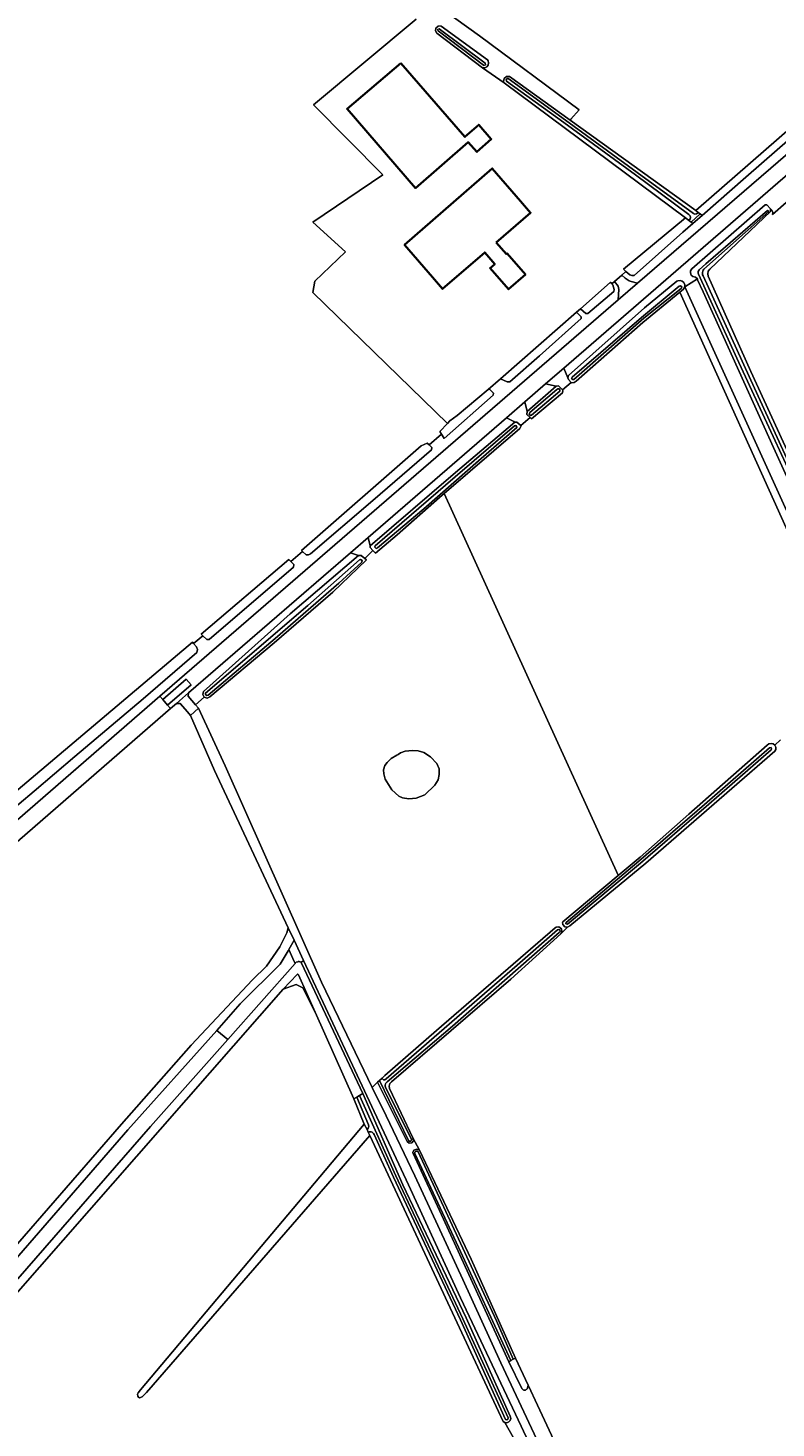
# Model space of a CAD drawing. Header units: metres. Extents: x 152737 to 157444, y 374779 to 378487.
# Tile 71 of 95: x 156186 to 156428, y 376102 to 376555. Entities that reach past the tile are written whole.
import ezdxf
from ezdxf.enums import TextEntityAlignment as Align

# ---------------------------------------------------------------- set-up
doc = ezdxf.new("R2010")
doc.units = ezdxf.units.M
for name, color, linetype, lineweight in [('B-XX-OG-BEBOUWING-GV', 7, 'Continuous', 35), ('B-XX-OG-BEBOUWING-T18', 10, 'Continuous', 18), ('B-XX-OG-TERREIN_CULTUURSCHEIDING-GV', 7, 'Continuous', 18), ('B-XX-OG-TOPOGRAFIE-T18', 10, 'Continuous', 18), ('B-XX-OG-WATER-GV', 130, 'Continuous', 18), ('B-XX-OG-WATER_MEER-GV', 140, 'Continuous', 18), ('B-XX-OG-WATER_SLOOT-GV', 120, 'Continuous', 18), ('B-XX-OG-WEG-GV', 7, 'Continuous', 18)]:
    doc.layers.add(name, color=color, linetype=linetype, lineweight=lineweight)
doc.styles.add('NLCS-ISO-M-T18', font='NLCS-ISO.ttf', dxfattribs={"height": 1.8})

msp = doc.modelspace()

# ---------------------------------------------------------------- linework, layer by layer
at = {"layer": 'B-XX-OG-BEBOUWING-GV'}
for points in [[(156306.447, 376543.571), (156288.991, 376528.72), (156311.205, 376503.128), (156328.265, 376517.965), (156331.063, 376514.805), (156335.726, 376518.989), (156331.68, 376523.611), (156327.168, 376519.681)], [(156337.322, 376485.52), (156348.42, 376495.112), (156345.161, 376498.892), (156336.045, 376509.465), (156307.647, 376484.712), (156316.66, 376474.27), (156319.922, 376470.491), (156333.591, 376482.271), (156336.86, 376478.511), (156335.342, 376477.192), (156341.24, 376470.391), (156346.76, 376475.161), (156340.852, 376481.941), (156340.601, 376481.731)]]:
    msp.add_lwpolyline(points, close=True, dxfattribs=at)
at = {"layer": 'B-XX-OG-TERREIN_CULTUURSCHEIDING-GV'}
for points in [[(156156.865, 376672.491), (156157.512, 376673.358), (156161.338, 376670.919), (156163.634, 376676.656), (156182.742, 376661.369), (156218.349, 376635.27), (156263.264, 376602.61), (156294.353, 376579.459), (156331.924, 376552.339), (156364.203, 376528.395), (156361.526, 376525.379), (156361.266, 376525.087), (156401.949, 376495.86), (156450.888, 376538.447)], [(156178.985, 376305.484), (156238.947, 376356.129), (156239.306, 376355.68), (156242.295, 376358.201), (156241.723, 376358.732), (156270.148, 376382.848), (156270.778, 376382.217), (156274.603, 376385.443), (156274.192, 376385.791), (156313.024, 376419.668), (156314.994, 376420.56), (156315.572, 376419.989), (156319.632, 376423.412), (156319.035, 376424.364), (156321.54, 376426.943), (156277.953, 376469.267), (156278.6, 376472.934), (156288.521, 376482.424), (156277.876, 376492.079), (156300.6, 376507.443), (156278.168, 376530.09), (156311.405, 376557.751)], [(156311.405, 376557.751), (156278.168, 376530.09), (156300.6, 376507.443), (156277.876, 376492.079), (156288.521, 376482.424), (156278.6, 376472.934), (156277.953, 376469.267), (156321.54, 376426.943), (156322.307, 376427.733), (156324.716, 376429.552), (156334.723, 376437.951), (156338.735, 376441.361), (156363.341, 376462.971), (156364.591, 376464.069), (156374.198, 376472.506), (156374.482, 376472.548), (156374.815, 376472.151), (156375.607, 376472.826), (156377.96, 376474.929), (156379.347, 376476.129), (156378.533, 376476.875), (156398.672, 376493.465), (156339.867, 376537.188), (156332.874, 376542.049), (156318.124, 376553.223), (156317.642, 376553.956), (156317.762, 376554.901), (156318.488, 376555.517)], [(156468.805, 376539.61), (156359.248, 376444.87), (156360.461, 376441.742), (156360.751, 376442.463), (156385.301, 376464.31), (156395.811, 376472.931), (156396.139, 376473.095), (156396.862, 376473.195), (156397.559, 376472.982), (156398.101, 376472.496), (156398.386, 376471.827), (156398.361, 376471.1), (156402.46, 376473.701), (156401.814, 376474.234), (156400.954, 376474.485), (156400.453, 376474.971), (156400.217, 376475.627), (156400.293, 376476.321), (156400.691, 376476.934), (156424.379, 376497.656), (156424.932, 376497.647), (156426.126, 376496.388), (156426.575, 376495.915), (156426.815, 376495.561), (156426.928, 376495.177), (156426.856, 376494.6), (156431.224, 376498.465)], [(156431.224, 376498.465), (156426.856, 376494.6), (156426.928, 376495.177), (156426.815, 376495.561), (156426.575, 376495.915), (156426.126, 376496.388), (156426.137, 376495.499), (156406.494, 376476.881), (156406.016, 376476.199), (156405.827, 376475.389), (156405.952, 376474.572), (156419.831, 376443.697), (156438.939, 376402.211)], [(156173.032, 376290.757), (156228.396, 376338.603), (156376.85, 376466.901), (156377.036, 376470.314), (156376.856, 376471.312), (156375.607, 376472.826), (156374.815, 376472.151), (156375.115, 376471.795), (156375.534, 376470.337), (156375.42, 376469.636), (156366.976, 376462.495), (156366.335, 376462.5), (156364.591, 376464.069), (156363.341, 376462.971), (156364.857, 376461.384), (156364.798, 376460.902), (156351.295, 376448.827), (156341.74, 376440.403), (156340.816, 376440.429), (156338.735, 376441.361), (156334.723, 376437.951), (156335.119, 376437.978), (156336.467, 376436.689), (156336.342, 376436.057), (156320.458, 376422.1), (156319.8, 376423.144), (156319.632, 376423.412), (156315.572, 376419.989), (156316.408, 376419.163), (156316.368, 376418.422), (156297.382, 376401.941), (156277.105, 376384.704), (156276.474, 376384.407), (156275.783, 376384.445), (156274.603, 376385.443), (156270.778, 376382.217), (156271.769, 376381.224), (156271.665, 376380.429), (156244.29, 376356.956), (156243.581, 376357.008), (156242.295, 376358.201), (156239.306, 376355.68), (156240.186, 376354.578), (156240.574, 376353.791), (156240.382, 376352.755), (156222.937, 376337.8), (156200.773, 376319.095), (156187.697, 376307.89), (156177.928, 376299.698)], [(156452.144, 376346.7), (156396.84, 376469.443), (156384.797, 376459.649), (156363.248, 376440.651), (156362.58, 376440.212), (156361.753, 376440.067), (156361.6, 376440.226), (156358.741, 376437.778), (156358.887, 376437.629), (156358.757, 376436.843), (156348.699, 376428.386), (156348.267, 376428.806), (156345.286, 376426.252), (156345.355, 376426.19), (156344.999, 376425.342), (156320.419, 376404.203), (156376.775, 376280.686), (156376.819, 376280.589), (156383.985, 376286.564), (156399.722, 376300.443), (156425.128, 376322.815), (156425.654, 376323.223), (156426.343, 376323.379), (156427.03, 376323.219), (156427.58, 376322.777), (156429.444, 376324.564)], [(156160.686, 376136.622), (156215.89, 376200.068), (156238.548, 376225.7), (156258.349, 376246.815), (156262.929, 376251.296), (156267.211, 376257.503), (156269.473, 376262.025), (156269.919, 376263.691), (156246.072, 376314.58), (156238.281, 376332.432), (156237.278, 376333.575), (156234.912, 376336.272), (156233.718, 376336.26), (156231.847, 376334.636), (156180.545, 376290.112)], [(156429.444, 376324.564), (156427.58, 376322.777), (156427.883, 376322.14), (156427.878, 376321.434), (156427.567, 376320.8), (156385.731, 376284.628), (156361.147, 376264.273), (156360.446, 376263.842), (156358.235, 376261.71), (156342.016, 376247.056), (156303.351, 376213.812), (156302.895, 376213.229), (156302.684, 376212.471), (156302.788, 376211.691), (156310.358, 376195.644), (156312.498, 376191.694), (156329.193, 376156.437), (156343.591, 376124.423), (156347.63, 376115.63), (156347.746, 376115.387), (156350.702, 376109.214), (156355.977, 376097.829)], [(156371.832, 376045.945), (156345.35, 376102.365), (156325.751, 376143.917), (156308.922, 376180.459), (156274.873, 376253.118), (156274.087, 376252.416), (156274.214, 376252.239), (156294.126, 376210.054), (156307.097, 376180.5), (156327.576, 376137.396), (156341.876, 376105.628), (156342.046, 376104.895), (156341.869, 376104.235), (156341.415, 376103.724), (156340.78, 376103.471), (156340.099, 376103.529), (156342.862, 376098.624)], [(156342.862, 376098.624), (156340.099, 376103.529), (156339.516, 376103.886), (156316.455, 376153.375), (156296.383, 376196.482), (156224.022, 376113.311), (156222.602, 376111.839), (156221.786, 376111.55), (156221.418, 376111.76), (156221.181, 376112.076), (156221.102, 376112.707), (156221.286, 376113.128), (156222.076, 376114.163), (156294.59, 376200.089), (156291.161, 376208.342), (156278.661, 376236.367), (156274.635, 376244.223), (156272.567, 376245.318), (156268.308, 376243.858), (156062.815, 376009.652)], [(156120.407, 376079.483), (156153.437, 376117.069), (156178.385, 376145.771), (156182.314, 376150.012), (156225.382, 376199.364), (156250.353, 376227.534), (156246.778, 376230.484), (156217.965, 376198.263), (156162.774, 376134.832), (156103.932, 376065.079)], [(156355.977, 376097.829), (156350.702, 376109.214), (156347.746, 376115.387), (156347.63, 376115.63), (156347.465, 376114.749), (156347.404, 376114.586), (156347.315, 376114.436), (156347.201, 376114.304), (156347.067, 376114.193), (156346.915, 376114.107), (156346.75, 376114.05), (156346.578, 376114.021), (156346.404, 376114.023), (156346.233, 376114.055), (156346.07, 376114.117), (156345.92, 376114.205), (156345.787, 376114.319), (156345.677, 376114.454), (156345.591, 376114.606), (156341.396, 376123.211), (156320.229, 376169.399), (156310.414, 376190.577), (156310.255, 376190.92), (156310.678, 376191.712), (156311.609, 376192.007), (156312.498, 376191.694), (156310.358, 376195.644), (156310.536, 376194.687), (156309.99, 376194.023), (156309.131, 376193.964), (156308.5, 376194.549), (156298.877, 376213.67), (156297.177, 376211.976), (156297.722, 376210.849), (156300.433, 376205.247), (156310.929, 376183.36), (156326.47, 376149.842), (156338.808, 376122.881), (156353.656, 376091.187)]]:
    msp.add_lwpolyline(points, dxfattribs=at)
for points in [[(156306.447, 376543.571), (156327.168, 376519.681), (156331.68, 376523.611), (156335.726, 376518.989), (156331.063, 376514.805), (156328.265, 376517.965), (156311.205, 376503.128), (156288.991, 376528.72)], [(156383.082, 376472.287), (156454.537, 376533.98), (156453.829, 376537.577), (156437.59, 376523.548), (156418.209, 376506.651), (156403.995, 376494.286), (156400.955, 376491.642), (156397.707, 376488.816), (156382.048, 376474.808), (156381.21, 376474.763), (156380.594, 376474.987), (156379.347, 376476.129), (156377.96, 376474.929), (156379.086, 376473.923), (156380.365, 376473.088), (156381.012, 376472.863)], [(156337.322, 376485.52), (156340.601, 376481.731), (156340.852, 376481.941), (156346.76, 376475.161), (156341.24, 376470.391), (156335.342, 376477.192), (156336.86, 376478.511), (156333.591, 376482.271), (156319.922, 376470.491), (156316.66, 376474.27), (156307.647, 376484.712), (156336.045, 376509.465), (156345.161, 376498.892), (156348.42, 376495.112)], [(156398.361, 376471.1), (156454.181, 376348.508), (156457.193, 376351.18), (156457.717, 376351.937), (156457.649, 376352.696), (156443.723, 376382.531), (156427.108, 376419.161), (156404.328, 376469.503), (156402.551, 376473.429), (156402.46, 376473.701)], [(156347.37, 376430.775), (156356.724, 376438.991), (156353.325, 376439.747), (156346.559, 376433.896)], [(156296.459, 376387.34), (156323.383, 376410.428), (156343.338, 376427.36), (156342.975, 376427.552), (156340.65, 376428.787), (156295.832, 376390.03)], [(156239.943, 376335.88), (156240.92, 376334.751), (156249.512, 376316.13), (156280.695, 376246.043), (156297.177, 376211.976), (156298.877, 376213.67), (156299.512, 376214.259), (156300.362, 376215.046), (156301.289, 376215.905), (156318.019, 376230.413), (156356.401, 376263.711), (156356.678, 376263.89), (156357.642, 376263.973), (156358.418, 376263.394), (156358.611, 376262.445), (156358.235, 376261.71), (156360.446, 376263.842), (156359.497, 376263.968), (156358.879, 376264.698), (156358.822, 376265.342), (156358.911, 376265.655), (156376.819, 376280.589), (156376.775, 376280.686), (156320.419, 376404.203), (156318.961, 376402.949), (156305.255, 376390.86), (156298.166, 376384.953), (156297.395, 376385.765), (156294.755, 376383.229), (156295.265, 376382.792), (156284.346, 376372.331), (156265.365, 376355.906), (156244.588, 376338.411), (156243.687, 376338.04), (156242.766, 376338.359)], [(156239.943, 376335.88), (156242.766, 376338.359), (156242.287, 376339.208), (156242.467, 376340.124), (156270.559, 376365.291), (156292.722, 376384.157), (156290.067, 376385.044), (156237.69, 376339.751), (156237.581, 376338.611)], [(156311.405, 376305.644), (156309.037, 376305.456), (156306.928, 376305.705), (156305.774, 376306.276), (156303.493, 376308.324), (156301.312, 376311.819), (156300.876, 376313.516), (156300.847, 376314.851), (156301.269, 376316.173), (156301.953, 376317.223), (156303.323, 376318.461), (156305.086, 376319.551), (156305.518, 376319.721), (156306.321, 376320.273), (156307.859, 376320.849), (156310.179, 376321.115), (156312.037, 376320.973), (156313.818, 376320.437), (156315.982, 376319.006), (156318.088, 376316.903), (156318.812, 376315.079), (156318.796, 376313.275), (156318.536, 376311.61), (156317.424, 376309.84), (156314.233, 376306.674)], [(156272.15, 376252.124), (156272.332, 376252.329), (156272.451, 376252.436), (156272.566, 376252.518), (156273.012, 376252.694), (156273.181, 376252.737), (156273.355, 376252.75), (156273.528, 376252.733), (156273.696, 376252.685), (156273.853, 376252.61), (156273.994, 376252.508), (156274.087, 376252.416), (156274.873, 376253.118), (156271.819, 376259.637), (156270.152, 376256.604), (156271.916, 376252.735)], [(156246.778, 376230.484), (156250.353, 376227.534), (156272.15, 376252.124), (156271.916, 376252.735), (156270.152, 376256.604), (156269.959, 376256.252), (156267.301, 376251.853), (156254.412, 376239.021)], [(156268.308, 376243.858), (156272.567, 376245.318), (156274.635, 376244.223), (156278.661, 376236.367), (156273.291, 376248.423), (156273.153, 376248.601), (156273.047, 376248.647), (156272.949, 376248.64), (156272.795, 376248.557)]]:
    msp.add_lwpolyline(points, close=True, dxfattribs=at)
at = {"layer": 'B-XX-OG-WATER-GV'}
for points in [[(156318.875, 376554.615), (156318.324, 376554.409), (156318.504, 376553.988), (156333.167, 376542.9), (156333.326, 376542.808), (156333.815, 376542.979), (156333.727, 376543.549)], [(156399.636, 376492.695), (156400.417, 376492.072), (156403.42, 376494.728), (156402.761, 376495.235), (156402.659, 376495.06), (156402.222, 376494.722), (156401.672, 376494.675), (156401.184, 376494.933), (156383.005, 376508.192), (156359.801, 376525.082), (156341.185, 376538.563), (156340.993, 376538.607), (156340.529, 376538.297), (156340.646, 376537.764), (156359.244, 376524.315), (156382.447, 376507.426), (156399.752, 376494.559), (156400.159, 376494.141), (156400.277, 376493.584), (156400.083, 376493.048)], [(156401.949, 376495.86), (156402.761, 376495.235), (156403.42, 376494.728), (156403.995, 376494.286), (156418.209, 376506.651), (156437.59, 376523.548), (156453.829, 376537.577), (156453.893, 376538.293), (156452.619, 376539.504), (156450.888, 376538.447)], [(156379.347, 376476.129), (156380.594, 376474.987), (156381.21, 376474.763), (156382.048, 376474.808), (156397.707, 376488.816), (156400.955, 376491.642), (156400.417, 376492.072), (156399.636, 376492.695), (156398.672, 376493.465), (156378.533, 376476.875)], [(156374.815, 376472.151), (156374.482, 376472.548), (156374.198, 376472.506), (156364.591, 376464.069), (156366.335, 376462.5), (156366.976, 376462.495), (156375.42, 376469.636), (156375.534, 376470.337), (156375.115, 376471.795)], [(156385.141, 376460.971), (156397.171, 376470.615), (156397.395, 376471.104), (156396.999, 376471.468), (156396.623, 376471.337), (156384.396, 376461.219), (156361.883, 376441.952), (156361.715, 376441.435), (156362.152, 376441.112), (156362.434, 376441.202)], [(156396.84, 376469.443), (156452.144, 376346.7), (156454.181, 376348.508), (156398.361, 376471.1), (156397.854, 376470.267)], [(156363.341, 376462.971), (156338.735, 376441.361), (156340.816, 376440.429), (156341.74, 376440.403), (156351.295, 376448.827), (156364.798, 376460.902), (156364.857, 376461.384)], [(156319.632, 376423.412), (156319.8, 376423.144), (156320.458, 376422.1), (156336.342, 376436.057), (156336.467, 376436.689), (156335.119, 376437.978), (156334.723, 376437.951), (156324.716, 376429.552), (156322.307, 376427.733), (156321.54, 376426.943), (156319.035, 376424.364)], [(156357.958, 376437.394), (156357.972, 376437.808), (156357.698, 376438.118), (156357.286, 376438.155), (156357, 376437.958), (156348.152, 376430.434), (156348.017, 376429.858), (156348.488, 376429.502), (156348.78, 376429.564)], [(156313.823, 376399.269), (156332.485, 376415.625), (156343.949, 376425.576), (156344, 376425.762), (156343.71, 376426.225), (156343.188, 376426.112), (156324.046, 376409.601), (156298.078, 376387.265), (156297.997, 376387.081), (156297.993, 376386.879), (156298.393, 376386.471), (156298.87, 376386.624)], [(156274.603, 376385.443), (156275.783, 376384.445), (156276.474, 376384.407), (156277.105, 376384.704), (156297.382, 376401.941), (156316.368, 376418.422), (156316.408, 376419.163), (156315.572, 376419.989), (156314.994, 376420.56), (156313.024, 376419.668), (156274.192, 376385.791)], [(156242.295, 376358.201), (156243.581, 376357.008), (156244.29, 376356.956), (156271.665, 376380.429), (156271.769, 376381.224), (156270.778, 376382.217), (156270.148, 376382.848), (156241.723, 376358.732)], [(156265.721, 376357.365), (156286.306, 376375.229), (156293.739, 376382.041), (156293.866, 376382.596), (156293.397, 376382.92), (156293.022, 376382.758), (156276.311, 376368.013), (156243.202, 376339.618), (156243.16, 376339.218), (156243.605, 376338.841), (156244.009, 376338.962)], [(156426.493, 376321.532), (156426.337, 376321.994), (156425.853, 376321.935), (156404.82, 376303.558), (156383.56, 376285.239), (156359.943, 376265.399), (156359.851, 376265.256), (156359.895, 376264.926), (156360.448, 376264.86), (156384.101, 376284.604), (156405.366, 376302.928), (156426.327, 376321.335)], [(156300.362, 376215.046), (156299.512, 376214.259), (156308.857, 376194.796), (156309.211, 376194.58), (156309.618, 376194.666), (156309.855, 376195.007), (156309.776, 376195.448), (156301.555, 376211.8), (156301.407, 376212.111), (156301.334, 376212.448), (156301.34, 376212.793), (156301.425, 376213.127), (156301.585, 376213.433), (156301.95, 376213.807), (156323.205, 376231.885), (156357.688, 376262.172), (156358.069, 376262.513), (156357.907, 376263.059), (156357.341, 376263.11), (156357.188, 376262.979), (156344.121, 376251.582), (156317.235, 376228.232), (156301.638, 376214.748), (156301.262, 376214.486), (156300.793, 376214.511), (156300.442, 376214.822)], [(156295.46, 376198.338), (156295.859, 376197.536), (156296.148, 376197.64), (156296.477, 376197.678), (156296.805, 376197.635), (156297.114, 376197.516), (156297.385, 376197.326), (156297.603, 376197.076), (156297.755, 376196.782), (156303.989, 376182.982), (156325.709, 376136.772), (156340.32, 376104.529), (156340.527, 376104.385), (156341.083, 376104.519), (156341.164, 376105.085), (156326.546, 376137.159), (156304.827, 376183.368), (156293.052, 376209.434), (156292.128, 376208.901), (156295.91, 376199.869), (156296.014, 376199.41), (156295.984, 376199.097), (156295.876, 376198.802), (156295.698, 376198.543)], [(156296.383, 376196.482), (156295.859, 376197.536), (156295.46, 376198.338), (156294.59, 376200.089), (156222.076, 376114.163), (156221.286, 376113.128), (156221.102, 376112.707), (156221.181, 376112.076), (156221.418, 376111.76), (156221.786, 376111.55), (156222.602, 376111.839), (156224.022, 376113.311)], [(156342.065, 376123.581), (156342.85, 376124.014), (156337.398, 376136.459), (156323.005, 376167.466), (156312.029, 376191.148), (156311.697, 376191.417), (156311.27, 376191.395), (156310.968, 376191.092), (156310.977, 376190.59), (156325.101, 376160.328)], [(156347.63, 376115.63), (156343.591, 376124.423), (156342.85, 376124.014), (156342.065, 376123.581), (156341.396, 376123.211), (156345.591, 376114.606), (156345.677, 376114.454), (156345.787, 376114.319), (156345.92, 376114.205), (156346.07, 376114.117), (156346.233, 376114.055), (156346.404, 376114.023), (156346.578, 376114.021), (156346.75, 376114.05), (156346.915, 376114.107), (156347.067, 376114.193), (156347.201, 376114.304), (156347.315, 376114.436), (156347.404, 376114.586), (156347.465, 376114.749)]]:
    msp.add_lwpolyline(points, close=True, dxfattribs=at)
for points in [[(156443.689, 376389.086), (156420.945, 376438.395), (156404.316, 376474.663), (156404.176, 376475.037), (156404.113, 376475.432), (156404.129, 376475.832), (156404.225, 376476.22), (156404.395, 376476.581), (156404.595, 376476.858), (156425.591, 376495.579), (156425.164, 376495.876), (156405.219, 376478.593), (156403.047, 376476.666), (156402.734, 376476.161), (156402.721, 376475.568), (156402.85, 376475.258), (156415.303, 376448.09), (156441.486, 376391.502)], [(156177.928, 376299.698), (156187.697, 376307.89), (156200.773, 376319.095), (156222.937, 376337.8), (156240.382, 376352.755), (156240.574, 376353.791), (156240.186, 376354.578), (156239.306, 376355.68), (156238.947, 376356.129), (156178.985, 376305.484)], [(156062.815, 376009.652), (156268.308, 376243.858), (156272.795, 376248.557), (156272.949, 376248.64), (156273.047, 376248.647), (156273.153, 376248.601), (156273.291, 376248.423), (156278.661, 376236.367), (156291.161, 376208.342), (156292.128, 376208.901), (156293.052, 376209.434), (156294.126, 376210.054), (156274.214, 376252.239), (156274.087, 376252.416), (156273.994, 376252.508), (156273.853, 376252.61), (156273.696, 376252.685), (156273.528, 376252.733), (156273.355, 376252.75), (156273.181, 376252.737), (156273.012, 376252.694), (156272.566, 376252.518), (156272.451, 376252.436), (156272.332, 376252.329), (156272.15, 376252.124), (156250.353, 376227.534), (156225.382, 376199.364), (156182.314, 376150.012)]]:
    msp.add_lwpolyline(points, dxfattribs=at)
at = {"layer": 'B-XX-OG-WATER_MEER-GV'}
msp.add_lwpolyline([(156311.405, 376305.644), (156314.233, 376306.674), (156317.424, 376309.84), (156318.536, 376311.61), (156318.796, 376313.275), (156318.812, 376315.079), (156318.088, 376316.903), (156315.982, 376319.006), (156313.818, 376320.437), (156312.037, 376320.973), (156310.179, 376321.115), (156307.859, 376320.849), (156306.321, 376320.273), (156305.518, 376319.721), (156305.086, 376319.551), (156303.323, 376318.461), (156301.953, 376317.223), (156301.269, 376316.173), (156300.847, 376314.851), (156300.876, 376313.516), (156301.312, 376311.819), (156303.493, 376308.324), (156305.774, 376306.276), (156306.928, 376305.705), (156309.037, 376305.456)], close=True, dxfattribs=at)
at = {"layer": 'B-XX-OG-WATER_SLOOT-GV'}
for points in [[(156332.874, 376542.049), (156333.588, 376542.062), (156334.228, 376542.381), (156334.668, 376542.945), (156334.823, 376543.642), (156334.664, 376544.339), (156334.451, 376544.671), (156319.441, 376555.484), (156318.488, 376555.517), (156317.762, 376554.901), (156317.642, 376553.956), (156318.124, 376553.223)], [(156318.875, 376554.615), (156333.727, 376543.549), (156333.815, 376542.979), (156333.326, 376542.808), (156333.167, 376542.9), (156318.504, 376553.988), (156318.324, 376554.409)], [(156339.867, 376537.188), (156398.672, 376493.465), (156399.636, 376492.695), (156400.083, 376493.048), (156400.277, 376493.584), (156400.159, 376494.141), (156399.752, 376494.559), (156382.447, 376507.426), (156359.244, 376524.315), (156340.646, 376537.764), (156340.529, 376538.297), (156340.993, 376538.607), (156341.185, 376538.563), (156359.801, 376525.082), (156383.005, 376508.192), (156401.184, 376494.933), (156401.672, 376494.675), (156402.222, 376494.722), (156402.659, 376495.06), (156402.761, 376495.235), (156401.949, 376495.86), (156361.266, 376525.087), (156341.602, 376539.213), (156340.618, 376539.249), (156339.853, 376538.63), (156339.683, 376537.66)], [(156400.955, 376491.642), (156403.995, 376494.286), (156403.42, 376494.728), (156400.417, 376492.072)], [(156360.461, 376441.742), (156360.733, 376441.124), (156361.6, 376440.226), (156361.753, 376440.067), (156362.58, 376440.212), (156363.248, 376440.651), (156384.797, 376459.649), (156396.84, 376469.443), (156397.854, 376470.267), (156398.361, 376471.1), (156398.386, 376471.827), (156398.101, 376472.496), (156397.559, 376472.982), (156396.862, 376473.195), (156396.139, 376473.095), (156395.811, 376472.931), (156385.301, 376464.31), (156360.751, 376442.463)], [(156385.141, 376460.971), (156362.434, 376441.202), (156362.152, 376441.112), (156361.715, 376441.435), (156361.883, 376441.952), (156384.396, 376461.219), (156396.623, 376471.337), (156396.999, 376471.468), (156397.395, 376471.104), (156397.171, 376470.615)], [(156348.267, 376428.806), (156348.699, 376428.386), (156358.757, 376436.843), (156358.887, 376437.629), (156358.741, 376437.778), (156357.487, 376439.058), (156356.724, 376438.991), (156347.37, 376430.775), (156347.193, 376429.849)], [(156357.958, 376437.394), (156348.78, 376429.564), (156348.488, 376429.502), (156348.017, 376429.858), (156348.152, 376430.434), (156357, 376437.958), (156357.286, 376438.155), (156357.698, 376438.118), (156357.972, 376437.808)], [(156297.395, 376385.765), (156298.166, 376384.953), (156305.255, 376390.86), (156318.961, 376402.949), (156320.419, 376404.203), (156344.999, 376425.342), (156345.355, 376426.19), (156345.286, 376426.252), (156344.043, 376427.372), (156343.338, 376427.36), (156323.383, 376410.428), (156296.459, 376387.34), (156296.443, 376386.768)], [(156313.823, 376399.269), (156298.87, 376386.624), (156298.393, 376386.471), (156297.993, 376386.879), (156297.997, 376387.081), (156298.078, 376387.265), (156324.046, 376409.601), (156343.188, 376426.112), (156343.71, 376426.225), (156344, 376425.762), (156343.949, 376425.576), (156332.485, 376415.625)], [(156242.766, 376338.359), (156243.687, 376338.04), (156244.588, 376338.411), (156265.365, 376355.906), (156284.346, 376372.331), (156295.265, 376382.792), (156294.755, 376383.229), (156293.614, 376384.205), (156292.722, 376384.157), (156270.559, 376365.291), (156242.467, 376340.124), (156242.287, 376339.208)], [(156265.721, 376357.365), (156244.009, 376338.962), (156243.605, 376338.841), (156243.16, 376339.218), (156243.202, 376339.618), (156276.311, 376368.013), (156293.022, 376382.758), (156293.397, 376382.92), (156293.866, 376382.596), (156293.739, 376382.041), (156286.306, 376375.229)], [(156360.446, 376263.842), (156361.147, 376264.273), (156385.731, 376284.628), (156427.567, 376320.8), (156427.878, 376321.434), (156427.883, 376322.14), (156427.58, 376322.777), (156427.03, 376323.219), (156426.343, 376323.379), (156425.654, 376323.223), (156425.128, 376322.815), (156399.722, 376300.443), (156383.985, 376286.564), (156376.819, 376280.589), (156358.911, 376265.655), (156358.822, 376265.342), (156358.879, 376264.698), (156359.497, 376263.968)], [(156426.493, 376321.532), (156426.327, 376321.335), (156405.366, 376302.928), (156384.101, 376284.604), (156360.448, 376264.86), (156359.895, 376264.926), (156359.851, 376265.256), (156359.943, 376265.399), (156383.56, 376285.239), (156404.82, 376303.558), (156425.853, 376321.935), (156426.337, 376321.994)], [(156310.358, 376195.644), (156302.788, 376211.691), (156302.684, 376212.471), (156302.895, 376213.229), (156303.351, 376213.812), (156342.016, 376247.056), (156358.235, 376261.71), (156358.611, 376262.445), (156358.418, 376263.394), (156357.642, 376263.973), (156356.678, 376263.89), (156356.401, 376263.711), (156318.019, 376230.413), (156301.289, 376215.905), (156300.362, 376215.046), (156300.442, 376214.822), (156300.793, 376214.511), (156301.262, 376214.486), (156301.638, 376214.748), (156317.235, 376228.232), (156344.121, 376251.582), (156357.188, 376262.979), (156357.341, 376263.11), (156357.907, 376263.059), (156358.069, 376262.513), (156357.688, 376262.172), (156323.205, 376231.885), (156301.95, 376213.807), (156301.585, 376213.433), (156301.425, 376213.127), (156301.34, 376212.793), (156301.334, 376212.448), (156301.407, 376212.111), (156301.555, 376211.8), (156309.776, 376195.448), (156309.855, 376195.007), (156309.618, 376194.666), (156309.211, 376194.58), (156308.857, 376194.796), (156299.512, 376214.259), (156298.877, 376213.67), (156308.5, 376194.549), (156309.131, 376193.964), (156309.99, 376194.023), (156310.536, 376194.687)], [(156294.59, 376200.089), (156295.46, 376198.338), (156295.698, 376198.543), (156295.876, 376198.802), (156295.984, 376199.097), (156296.014, 376199.41), (156295.91, 376199.869), (156292.128, 376208.901), (156291.161, 376208.342)], [(156295.859, 376197.536), (156296.383, 376196.482), (156316.455, 376153.375), (156339.516, 376103.886), (156340.099, 376103.529), (156340.78, 376103.471), (156341.415, 376103.724), (156341.869, 376104.235), (156342.046, 376104.895), (156341.876, 376105.628), (156327.576, 376137.396), (156307.097, 376180.5), (156294.126, 376210.054), (156293.052, 376209.434), (156304.827, 376183.368), (156326.546, 376137.159), (156341.164, 376105.085), (156341.083, 376104.519), (156340.527, 376104.385), (156340.32, 376104.529), (156325.709, 376136.772), (156303.989, 376182.982), (156297.755, 376196.782), (156297.603, 376197.076), (156297.385, 376197.326), (156297.114, 376197.516), (156296.805, 376197.635), (156296.477, 376197.678), (156296.148, 376197.64)], [(156341.396, 376123.211), (156342.065, 376123.581), (156325.101, 376160.328), (156310.977, 376190.59), (156310.968, 376191.092), (156311.27, 376191.395), (156311.697, 376191.417), (156312.029, 376191.148), (156323.005, 376167.466), (156337.398, 376136.459), (156342.85, 376124.014), (156343.591, 376124.423), (156329.193, 376156.437), (156312.498, 376191.694), (156311.609, 376192.007), (156310.678, 376191.712), (156310.255, 376190.92), (156310.414, 376190.577), (156320.229, 376169.399)]]:
    msp.add_lwpolyline(points, close=True, dxfattribs=at)
for points in [[(156438.939, 376402.211), (156419.831, 376443.697), (156405.952, 376474.572), (156405.827, 376475.389), (156406.016, 376476.199), (156406.494, 376476.881), (156426.137, 376495.499), (156426.126, 376496.388), (156424.932, 376497.647), (156424.379, 376497.656), (156400.691, 376476.934), (156400.293, 376476.321), (156400.217, 376475.627), (156400.453, 376474.971), (156400.954, 376474.485), (156401.814, 376474.234), (156402.46, 376473.701), (156402.551, 376473.429), (156404.328, 376469.503), (156427.108, 376419.161), (156443.723, 376382.531)], [(156441.486, 376391.502), (156415.303, 376448.09), (156402.85, 376475.258), (156402.721, 376475.568), (156402.734, 376476.161), (156403.047, 376476.666), (156405.219, 376478.593), (156425.164, 376495.876), (156425.591, 376495.579), (156404.595, 376476.858), (156404.395, 376476.581), (156404.225, 376476.22), (156404.129, 376475.832), (156404.113, 376475.432), (156404.176, 376475.037), (156404.316, 376474.663), (156420.945, 376438.395), (156443.689, 376389.086)]]:
    msp.add_lwpolyline(points, dxfattribs=at)
at = {"layer": 'B-XX-OG-WEG-GV'}
for points in [[(156319.441, 376555.484), (156334.451, 376544.671), (156334.664, 376544.339), (156334.823, 376543.642), (156334.668, 376542.945), (156334.228, 376542.381), (156333.588, 376542.062), (156332.874, 376542.049), (156339.867, 376537.188), (156339.683, 376537.66), (156339.853, 376538.63), (156340.618, 376539.249), (156341.602, 376539.213), (156361.266, 376525.087), (156361.526, 376525.379), (156364.203, 376528.395), (156331.924, 376552.339), (156294.353, 376579.459)], [(156454.537, 376533.98), (156383.082, 376472.287), (156376.85, 376466.901), (156228.396, 376338.603), (156229.311, 376337.587), (156236.916, 376344.128), (156238.467, 376342.323), (156230.862, 376335.782), (156231.847, 376334.636), (156233.718, 376336.26), (156237.69, 376339.751), (156290.067, 376385.044), (156295.832, 376390.03), (156340.65, 376428.787), (156346.559, 376433.896), (156353.325, 376439.747), (156359.248, 376444.87), (156468.805, 376539.61)], [(156180.545, 376290.112), (156231.847, 376334.636), (156230.862, 376335.782), (156229.311, 376337.587), (156228.396, 376338.603), (156173.032, 376290.757)], [(156353.656, 376091.187), (156338.808, 376122.881), (156326.47, 376149.842), (156310.929, 376183.36), (156300.433, 376205.247), (156297.722, 376210.849), (156297.177, 376211.976), (156280.695, 376246.043), (156249.512, 376316.13), (156240.92, 376334.751), (156238.281, 376332.432), (156246.072, 376314.58), (156269.919, 376263.691), (156271.819, 376259.637), (156274.873, 376253.118), (156308.922, 376180.459), (156325.751, 376143.917), (156345.35, 376102.365), (156371.832, 376045.945)], [(156103.932, 376065.079), (156162.774, 376134.832), (156217.965, 376198.263), (156246.778, 376230.484), (156254.412, 376239.021), (156267.301, 376251.853), (156269.959, 376256.252), (156270.152, 376256.604), (156271.819, 376259.637), (156269.919, 376263.691), (156269.473, 376262.025), (156267.211, 376257.503), (156262.929, 376251.296), (156258.349, 376246.815), (156238.548, 376225.7), (156215.89, 376200.068), (156160.686, 376136.622), (156101.848, 376066.873)]]:
    msp.add_lwpolyline(points, dxfattribs=at)
for points in [[(156376.85, 376466.901), (156383.082, 376472.287), (156381.012, 376472.863), (156380.365, 376473.088), (156379.086, 376473.923), (156377.96, 376474.929), (156375.607, 376472.826), (156376.856, 376471.312), (156377.036, 376470.314)], [(156356.724, 376438.991), (156357.487, 376439.058), (156358.741, 376437.778), (156361.6, 376440.226), (156360.733, 376441.124), (156360.461, 376441.742), (156359.248, 376444.87), (156353.325, 376439.747)], [(156343.338, 376427.36), (156344.043, 376427.372), (156345.286, 376426.252), (156348.267, 376428.806), (156347.193, 376429.849), (156347.37, 376430.775), (156346.559, 376433.896), (156340.65, 376428.787), (156342.975, 376427.552)], [(156292.722, 376384.157), (156293.614, 376384.205), (156294.755, 376383.229), (156297.395, 376385.765), (156296.443, 376386.768), (156296.459, 376387.34), (156295.832, 376390.03), (156290.067, 376385.044)], [(156229.311, 376337.587), (156230.862, 376335.782), (156238.467, 376342.323), (156236.916, 376344.128)], [(156238.281, 376332.432), (156240.92, 376334.751), (156239.943, 376335.88), (156237.581, 376338.611), (156237.69, 376339.751), (156233.718, 376336.26), (156234.912, 376336.272), (156237.278, 376333.575)]]:
    msp.add_lwpolyline(points, close=True, dxfattribs=at)

# ---------------------------------------------------------------- texts
at = {"layer": 'B-XX-OG-BEBOUWING-T18', "style": 'NLCS-ISO-M-T18'}
msp.add_text('18', height=0.0018, rotation=41, dxfattribs=at).set_placement((156341.535, 376473.95), align=Align.MIDDLE_CENTER)
at = {"layer": 'B-XX-OG-TOPOGRAFIE-T18', "style": 'NLCS-ISO-M-T18'}
msp.add_text('Broekhovenseweg', height=0.0018, rotation=41.4, dxfattribs=at).set_placement((156195.68, 376306.294), align=Align.MIDDLE_CENTER)
msp.add_text('Broekhovenseweg', height=0.0018, rotation=41.4, dxfattribs=at).set_placement((156195.68, 376306.294), align=Align.MIDDLE_CENTER)
msp.add_text('Broekhovenseweg', height=0.0018, rotation=41.4, dxfattribs=at).set_placement((156195.68, 376306.294), align=Align.MIDDLE_CENTER)
msp.add_text('Broekhovenseweg', height=0.0018, rotation=41.4, dxfattribs=at).set_placement((156195.68, 376306.294), align=Align.MIDDLE_CENTER)
msp.add_text('Broekhovenseweg', height=0.0018, rotation=41.4, dxfattribs=at).set_placement((156195.68, 376306.294), align=Align.MIDDLE_CENTER)
msp.add_text('Broekhovenseweg', height=0.0018, rotation=41.4, dxfattribs=at).set_placement((156195.68, 376306.294), align=Align.MIDDLE_CENTER)
msp.add_text('Broekhovenseweg', height=0.0018, rotation=41.4, dxfattribs=at).set_placement((156195.68, 376306.294), align=Align.MIDDLE_CENTER)
msp.add_text('Broekhovenseweg', height=0.0018, rotation=41.4, dxfattribs=at).set_placement((156195.68, 376306.294), align=Align.MIDDLE_CENTER)
msp.add_text('Broekhovenseweg', height=0.0018, rotation=41.4, dxfattribs=at).set_placement((156195.68, 376306.294), align=Align.MIDDLE_CENTER)
msp.add_text('Broekhovenseweg', height=0.0018, rotation=41.4, dxfattribs=at).set_placement((156195.68, 376306.294), align=Align.MIDDLE_CENTER)
msp.add_text('Broekhovenseweg', height=0.0018, rotation=41.4, dxfattribs=at).set_placement((156195.68, 376306.294), align=Align.MIDDLE_CENTER)
msp.add_text('Broekhovenseweg', height=0.0018, rotation=41.4, dxfattribs=at).set_placement((156195.68, 376306.294), align=Align.MIDDLE_CENTER)
msp.add_text('Broekhovenseweg', height=0.0018, rotation=41.4, dxfattribs=at).set_placement((156195.68, 376306.294), align=Align.MIDDLE_CENTER)

doc.saveas('drawing.dxf')
